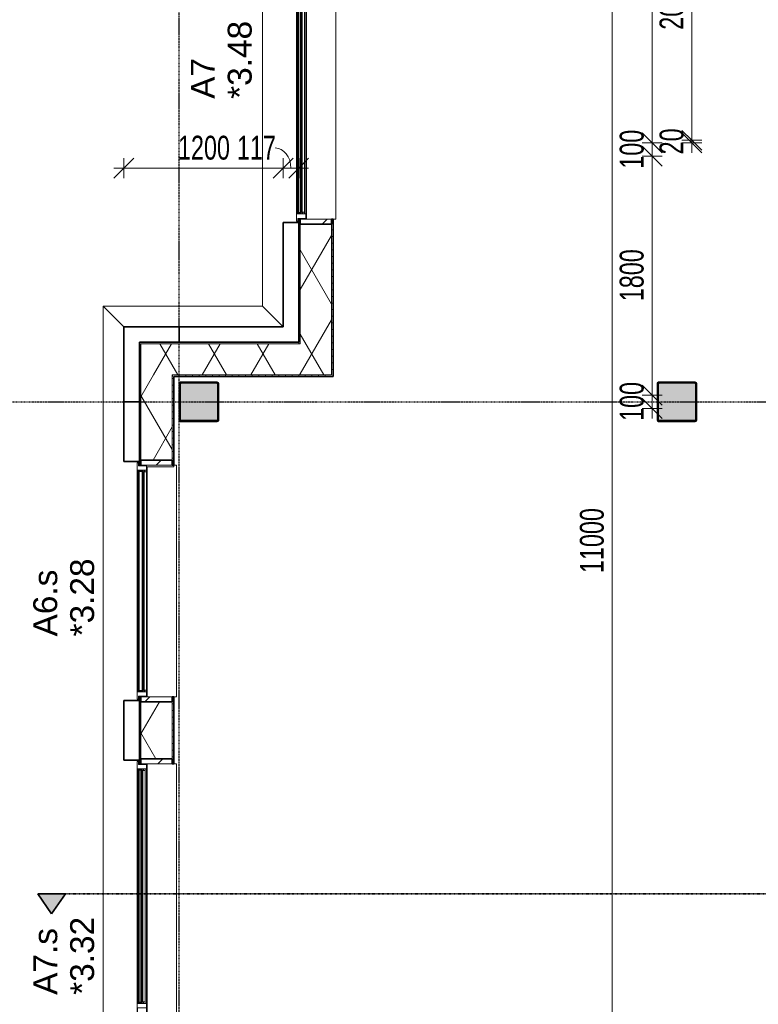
# Model space of a CAD drawing. Header units: millimetres. Extents: x -80560 to 110805, y -11020 to 52719.
# Tile 24 of 145: x 33695 to 39258, y 30661 to 38079. Entities that reach past the tile are written whole.
import ezdxf

# ---------------------------------------------------------------- set-up
doc = ezdxf.new("R2010")
doc.units = ezdxf.units.MM
for name, pattern in [('CENTER2', [20, 8, -4, 4, -4]), ('DASHDOT2', [8, 4, -2, 0, -2]), ('DASHED2-1', [3, 2, -1])]:
    doc.linetypes.add(name, pattern=pattern)
for name, color, linetype, lineweight in [('A-ANNO-DIMS', 211, 'Continuous', 9), ('A-ANNO-DIMS-100', 211, 'Continuous', 9), ('A-FLOR-OVHD', 1, 'DASHED2-1', 18), ('A-GENM', 13, 'Continuous', 18), ('A-GLAZ', 151, 'Continuous', 18), ('A-GLAZ-IDEN', 152, 'Continuous', 18), ('A-GLAZ-SILL', 1, 'Continuous', 18), ('A-WALL', 113, 'Continuous', 35), ('A-WALL-PATT', 111, 'Continuous', 35), ('G-ANNO-SYMB', 111, 'Continuous', 9), ('S-COLS', 52, 'Continuous', 18), ('S-GRID', 1, 'Continuous', 9)]:
    doc.layers.add(name, color=color, linetype=linetype, lineweight=lineweight)
doc.styles.add('Arial', font='arial.ttf', dxfattribs={"height": 180})
doc.styles.add('Arial_5', font='arial.ttf', dxfattribs={"width": 0.7, "height": 180})
doc.dimstyles.new('n3o_1_8_1', dxfattribs={"dimscale": 304.8, "dimtxt": 183.646692, "dimasz": 0.492126, "dimexe": 0.246063, "dimexo": 0.0625, "dimgap": 0.032808, "dimtad": 1, "dimdec": 0, "dimdsep": 46, "dimtxsty": 'Arial_5', "dimblk1": 'OBLIQUE', "dimblk2": 'OBLIQUE', "dimsah": 1, "dimcen": 0.09, "dimdle": 0.246063, "dimazin": 0, "dimtfac": 1, "dimtdec": 4, "dimtix": 1, "dimtmove": 1, "dimatfit": 3, "dimfxl": 0.246063, "dimfxlon": 1, "dimtvp": 1, "dimtolj": 1, "dimtzin": 0, "dimarcsym": 2})
doc.dimstyles.new('n3o_1_8_3', dxfattribs={"dimscale": 304.8, "dimtxt": 183.646692, "dimasz": 0.492126, "dimexe": 0.246063, "dimexo": 0.0625, "dimgap": 0.032808, "dimtad": 1, "dimdec": 0, "dimdsep": 46, "dimtxsty": 'Arial_5', "dimblk1": 'OBLIQUE', "dimblk2": 'OBLIQUE', "dimsah": 1, "dimcen": 0.09, "dimdle": 0.246063, "dimazin": 0, "dimtfac": 1, "dimtdec": 4, "dimtix": 1, "dimtmove": 0, "dimatfit": 3, "dimfxl": 0.246063, "dimfxlon": 1, "dimtvp": 1, "dimtolj": 1, "dimtzin": 0, "dimarcsym": 2})
pattern_1 = [(60, (24894.82, 0), (-274.963, 158.75), []), (120, (24894.82, 0), (-274.963, -158.75), [])]
pattern_2 = [(45, (0, 0), (-141.4214, 141.4214), [])]

# ---------------------------------------------------------------- blocks, each defined once
blk = doc.blocks.new('NLRS_28_SCO_UN_staalkolom koker betongevuld_gen_CGA - kolom A-1170581-DO_03 derde verdieping')
at = {"layer": 'S-COLS', "lineweight": 5}
h = blk.add_hatch(dxfattribs=at)
h.set_pattern_fill('FP_154', color=256, style=0, pattern_type=2)
h.set_pattern_definition([(45, (-10150, -35200), (-99.99975, 99.99975), []), (45, (-10065, -35200), (-99.99975, 99.99975), []), (45, (-10060, -35200), (-99.99975, 99.99975), []), (45, (-10055, -35200), (-99.99975, 99.99975), []), (45, (-10050, -35200), (-99.99975, 99.99975), []), (45, (-10045, -35200), (-99.99975, 99.99975), []), (45, (-10040, -35200), (-99.99975, 99.99975), []), (45, (-10035, -35200), (-99.99975, 99.99975), [])])
h.paths.add_polyline_path([(138, -150), (146.5, -146.5), (150, -138), (150, 138), (146.5, 146.5), (138, 150), (-138, 150), (-146.5, 146.5), (-150, 138), (-150, -138), (-146.5, -146.5), (-138, -150), (83.3, -150)], flags=0)
h.paths.add_polyline_path([(-134, -142), (-139.7, -139.7), (-142, -134), (-142, 134), (-139.7, 139.7), (-134, 142), (134, 142), (139.7, 139.7), (142, 134), (142, -134), (139.7, -139.7), (134, -142), (83.3, -142)], flags=0)
at = {"layer": 'S-COLS', "lineweight": 9}
blk.add_hatch(color=256, dxfattribs=at).paths.add_polyline_path([(134, -142), (139.7, -139.7), (142, -134), (142, 134), (139.7, 139.7), (134, 142), (-134, 142), (-139.7, 139.7), (-142, 134), (-142, -134), (-139.7, -139.7), (-134, -142), (83.3, -142)], flags=0)
at = {"layer": 'S-COLS'}
for p, q in [((138, 150), (-138, 150)), ((-150, 138), (-150, -138)), ((-142, -134), (-142, 134)), ((-134, 142), (134, 142)), ((142, 134), (142, -134)), ((150, -138), (150, 138)), ((134, -142), (-134, -142)), ((-138, -150), (138, -150))]:
    blk.add_line(p, q, dxfattribs=at)
at = {"layer": 'S-COLS', "lineweight": 35}
for p, q in [((-142, 134), (-142, -134)), ((134, 142), (-134, 142)), ((142, -134), (142, 134)), ((-134, -142), (134, -142))]:
    blk.add_line(p, q, dxfattribs=at)
at = {"layer": 'S-COLS'}
for centre, radius, start, end in [((-138, 138), 12, 90, 180), ((138, 138), 12, 0, 90), ((-134, 134), 8, 90, 180), ((134, 134), 8, 0, 90), ((-138, -138), 12, 180, 270), ((-134, -134), 8, 180, 270), ((134, -134), 8, 270, 0), ((138, -138), 12, 270, 360)]:
    blk.add_arc(centre, radius, start, end, dxfattribs=at)
at = {"layer": 'S-COLS', "lineweight": 35}
for centre, start, end in [((-134, 134), 90, 180), ((134, 134), 360, 90), ((-134, -134), 180, 270), ((134, -134), 270, 360)]:
    blk.add_arc(centre, 8, start, end, dxfattribs=at)
blk = doc.blocks.new('NLRS_28_SCO_UN_staalkolom koker betongevuld_gen_CGA - kolom A-V287-DO_03 derde verdieping')
at = {"layer": 'S-COLS', "lineweight": 5}
h = blk.add_hatch(dxfattribs=at)
h.set_pattern_fill('FP_155', color=256, style=0, pattern_type=2)
h.set_pattern_definition([(45, (-13750, -35200), (-99.99975, 99.99975), []), (45, (-13665, -35200), (-99.99975, 99.99975), []), (45, (-13660, -35200), (-99.99975, 99.99975), []), (45, (-13655, -35200), (-99.99975, 99.99975), []), (45, (-13650, -35200), (-99.99975, 99.99975), []), (45, (-13645, -35200), (-99.99975, 99.99975), []), (45, (-13640, -35200), (-99.99975, 99.99975), []), (45, (-13635, -35200), (-99.99975, 99.99975), [])])
h.paths.add_polyline_path([(138, -150), (146.5, -146.5), (150, -138), (150, 138), (146.5, 146.5), (138, 150), (-138, 150), (-146.5, 146.5), (-150, 138), (-150, -138), (-146.5, -146.5), (-138, -150), (7.4, -150)], flags=0)
h.paths.add_polyline_path([(-134, -142), (-139.7, -139.7), (-142, -134), (-142, 134), (-139.7, 139.7), (-134, 142), (134, 142), (139.7, 139.7), (142, 134), (142, -134), (139.7, -139.7), (134, -142), (7.4, -142)], flags=0)
at = {"layer": 'S-COLS', "lineweight": 9}
blk.add_hatch(color=256, dxfattribs=at).paths.add_polyline_path([(134, -142), (139.7, -139.7), (142, -134), (142, 134), (139.7, 139.7), (134, 142), (-134, 142), (-139.7, 139.7), (-142, 134), (-142, -134), (-139.7, -139.7), (-134, -142), (7.4, -142)], flags=0)
at = {"layer": 'S-COLS'}
for p, q in [((138, 150), (-138, 150)), ((-150, 138), (-150, -138)), ((-142, -134), (-142, 134)), ((-134, 142), (134, 142)), ((142, 134), (142, -134)), ((150, -138), (150, 138)), ((134, -142), (-134, -142)), ((-138, -150), (138, -150))]:
    blk.add_line(p, q, dxfattribs=at)
at = {"layer": 'S-COLS', "lineweight": 35}
for p, q in [((-142, 134), (-142, -134)), ((134, 142), (-134, 142)), ((142, -134), (142, 134)), ((-134, -142), (134, -142))]:
    blk.add_line(p, q, dxfattribs=at)
at = {"layer": 'S-COLS'}
for centre, radius, start, end in [((-138, 138), 12, 90, 180), ((138, 138), 12, 0, 90), ((-134, 134), 8, 90, 180), ((134, 134), 8, 0, 90), ((-138, -138), 12, 180, 270), ((-134, -134), 8, 180, 270), ((134, -134), 8, 270, 0), ((138, -138), 12, 270, 360)]:
    blk.add_arc(centre, radius, start, end, dxfattribs=at)
at = {"layer": 'S-COLS', "lineweight": 35}
for centre, start, end in [((-134, 134), 90, 180), ((134, 134), 360, 90), ((-134, -134), 180, 270), ((134, -134), 270, 360)]:
    blk.add_arc(centre, 8, start, end, dxfattribs=at)
blk = doc.blocks.new('19112_SW_LeonardoCollege_R2020_rvt-1-DO_03 derde verdieping')
at = {"color": 250, "lineweight": 9}
for name, p in [('NLRS_28_SCO_UN_staalkolom koker betongevuld_gen_CGA - kolom A-1170581-DO_03 derde verdieping', (10150, 35200)), ('NLRS_28_SCO_UN_staalkolom koker betongevuld_gen_CGA - kolom A-V287-DO_03 derde verdieping', (13750, 35200))]:
    blk.add_blockref(name, p, dxfattribs=at)
blk = doc.blocks.new('Basic Wall _ 41_WA_n3o_cladding_vertikaal_random_100mm_oorspronkelijk - ___-31301050-DO_03 derde verdieping')
at = {"layer": 'A-WALL', "lineweight": 18}
for p, q in [((9429, 35921), (9584, 35766)), ((9429, 9429), (9429, 35921)), ((9699, 34750), (9699, 34718)), ((9701, 34723), (9701, 34718)), ((9699, 32982), (9699, 32950)), ((9701, 32982), (9701, 32977)), ((9699, 32500), (9699, 32468)), ((9701, 32473), (9701, 32468))]:
    blk.add_line(p, q, dxfattribs=at)
blk = doc.blocks.new('merk 2700 draaikiep - std-31324494-DO_03 derde verdieping')
at = {"layer": 'A-GLAZ'}
for p, q in [((-1262, 0), (-1340, 0)), ((-1340, 0), (-1340, -10)), ((-1262, -4), (-1262, 0)), ((460, 0), (460, -4)), ((538, 0), (460, 0)), ((538, -4), (538, 0)), ((1340, 0), (1262, 0)), ((1262, 0), (1262, -4)), ((1340, -10), (1340, 0)), ((-1340, -10), (-1318, -10)), ((-1318, -10), (-1318, -72)), ((-1318, -72), (-1284, -72)), ((-1284, -72), (-1284, -4)), ((-1284, -4), (-1262, -4)), ((460, -4), (482, -4)), ((482, -4), (482, -72)), ((482, -72), (516, -72)), ((516, -72), (516, -4)), ((516, -4), (538, -4)), ((1262, -4), (1284, -4)), ((1284, -4), (1284, -72)), ((1284, -72), (1318, -72)), ((1318, -72), (1318, -10)), ((1318, -10), (1340, -10))]:
    blk.add_line(p, q, dxfattribs=at)
at = {"layer": 'A-GLAZ-SILL'}
for p, q in [((460, 0), (-1262, 0)), ((1262, 0), (538, 0)), ((482, -72), (-1284, -72)), ((460, -4), (-1262, -4)), ((1284, -72), (516, -72)), ((1262, -4), (538, -4))]:
    blk.add_line(p, q, dxfattribs=at)
blk = doc.blocks.new('NLRS_41_GM_WPB_spouwlat-SH_generiek_ISR - 235x38-V65-DO_03 derde verdieping')
at = {"layer": 'A-GENM'}
h = blk.add_hatch(dxfattribs=at)
h.set_pattern_fill('FP_62', color=256, style=0, pattern_type=2)
h.set_pattern_definition(pattern_2)
h.paths.add_polyline_path([(11148, 36539), (11148, 36577), (10913, 36577), (10913, 36539), (11114.3, 36539)], flags=0)
for p, q in [((11148, 36577), (10913, 36577)), ((10913, 36577), (10913, 36539)), ((11148, 36539), (11148, 36577)), ((10913, 36539), (11148, 36539))]:
    blk.add_line(p, q, dxfattribs=at)
blk = doc.blocks.new('Basic Wall _ 41_WA_n3o_cladding_vertikaal_random_100mm_oorspronkelijk - ___-32322184-DO_03 derde verdieping')
at = {"layer": 'A-WALL', "lineweight": 18}
for p, q in [((10629, 35921), (10629, 48371)), ((10899, 36582), (10899, 36550)), ((10901, 36582), (10901, 36577)), ((10784, 35766), (10629, 35921))]:
    blk.add_line(p, q, dxfattribs=at)
blk = doc.blocks.new('merk 2700 draaikiep - std-33663801-DO_03 derde verdieping')
at = {"layer": 'A-GLAZ'}
for p, q in [((-1340, 10), (-1318, 10)), ((-1340, 0), (-1340, 10)), ((-1318, 72), (-1284, 72)), ((-1318, 10), (-1318, 72)), ((-1284, 72), (-1284, 4)), ((-1284, 4), (-1262, 4)), ((-1262, 4), (-1262, 0)), ((460, 4), (482, 4)), ((460, 0), (460, 4)), ((482, 72), (516, 72)), ((482, 4), (482, 72)), ((516, 72), (516, 4)), ((516, 4), (538, 4)), ((538, 4), (538, 0)), ((1262, 4), (1284, 4)), ((1262, 0), (1262, 4)), ((1284, 72), (1318, 72)), ((1284, 4), (1284, 72)), ((1318, 72), (1318, 10)), ((1318, 10), (1340, 10)), ((1340, 10), (1340, 0)), ((-1262, 0), (-1340, 0)), ((538, 0), (460, 0)), ((1340, 0), (1262, 0))]:
    blk.add_line(p, q, dxfattribs=at)
at = {"layer": 'A-GLAZ-SILL'}
for p, q in [((-1284, 72), (482, 72)), ((-1262, 4), (460, 4)), ((-1262, 0), (460, 0)), ((516, 72), (1284, 72)), ((538, 4), (1262, 4)), ((538, 0), (1262, 0))]:
    blk.add_line(p, q, dxfattribs=at)
blk = doc.blocks.new('NLRS_41_GM_WPB_spouwlat-SH_generiek_ISR - 235x38-V274-DO_03 derde verdieping')
at = {"layer": 'A-GENM'}
h = blk.add_hatch(dxfattribs=at)
h.set_pattern_fill('FP_56', color=256, style=0, pattern_type=2)
h.set_pattern_definition(pattern_2)
h.paths.add_polyline_path([(9948, 32473), (9948, 32511), (9713, 32511), (9713, 32473), (9939.6, 32473)], flags=0)
for p, q in [((9948, 32511), (9713, 32511)), ((9713, 32511), (9713, 32473)), ((9948, 32473), (9948, 32511)), ((9713, 32473), (9948, 32473))]:
    blk.add_line(p, q, dxfattribs=at)
blk = doc.blocks.new('Basic Wall _ 41_WA_n3o_cladding_vertikaal_random_100mm_oorspronkelijk - ___-32739511-DO_03 derde verdieping')
at = {"layer": 'A-WALL', "lineweight": 18}
for p, q in [((9584, 35766), (9429, 35921)), ((9429, 35921), (10629, 35921)), ((10629, 35921), (10784, 35766))]:
    blk.add_line(p, q, dxfattribs=at)
blk = doc.blocks.new('NLRS_41_GM_WPB_spouwlat-SH_generiek_ISR - 235x38-V302-DO_03 derde verdieping')
at = {"layer": 'A-GENM'}
h = blk.add_hatch(dxfattribs=at)
h.set_pattern_fill('FP_56', color=256, style=0, pattern_type=2)
h.set_pattern_definition(pattern_2)
h.paths.add_polyline_path([(9713, 32939), (9948, 32939), (9948, 32977), (9713, 32977)], flags=0)
for p, q in [((9948, 32977), (9713, 32977)), ((9713, 32977), (9713, 32939)), ((9713, 32939), (9948, 32939)), ((9948, 32939), (9948, 32977))]:
    blk.add_line(p, q, dxfattribs=at)
blk = doc.blocks.new('NLRS_41_GM_WPB_spouwlat-SH_generiek_ISR - 235x38-V303-DO_03 derde verdieping')
at = {"layer": 'A-GENM'}
h = blk.add_hatch(dxfattribs=at)
h.set_pattern_fill('FP_56', color=256, style=0, pattern_type=2)
h.set_pattern_definition(pattern_2)
h.paths.add_polyline_path([(9948, 34723), (9948, 34761), (9713, 34761), (9713, 34723), (9939.6, 34723)], flags=0)
for p, q in [((9948, 34761), (9713, 34761)), ((9713, 34761), (9713, 34723)), ((9713, 34723), (9948, 34723)), ((9948, 34723), (9948, 34761))]:
    blk.add_line(p, q, dxfattribs=at)
blk = doc.blocks.new('41_dagkanten_SH_generiek_ISR - 12x204_5-V304-DO_03 derde verdieping')
at = {"layer": 'A-GENM'}
for p, q in [((9756, 34723), (9756, 34718)), ((9960.5, 34723), (9756, 34723)), ((9960.5, 34711), (9960.5, 34723)), ((9756, 34711), (9960.5, 34711))]:
    blk.add_line(p, q, dxfattribs=at)
blk = doc.blocks.new('merk 1800 vast glas - std-33604156-DO_03 derde verdieping')
at = {"layer": 'A-GLAZ'}
for p, q in [((-890, 10), (-868, 10)), ((-890, 0), (-890, 10)), ((-868, 72), (-834, 72)), ((-868, 10), (-868, 72)), ((-834, 72), (-834, 4)), ((-834, 4), (-812, 4)), ((-812, 4), (-812, 0)), ((812, 4), (834, 4)), ((812, 0), (812, 4)), ((834, 72), (868, 72)), ((834, 4), (834, 72)), ((868, 72), (868, 10)), ((868, 10), (890, 10)), ((890, 10), (890, 0)), ((-812, 0), (-890, 0)), ((890, 0), (812, 0))]:
    blk.add_line(p, q, dxfattribs=at)
at = {"layer": 'A-GLAZ-SILL'}
for p, q in [((-812, 4), (812, 4)), ((-812, 0), (812, 0))]:
    blk.add_line(p, q, dxfattribs=at)
blk = doc.blocks.new('30_n3o_RT72_glas met glaslat - Type 1-33604159-DO_03 derde verdieping')
at = {"layer": 'A-GENM'}
for points in [[(-829, 35), (829, 35), (828.4, 41), (-829, 41)], [(-829, 5), (829, 5), (828.4, 11), (-829, 11)]]:
    blk.add_hatch(color=256, dxfattribs=at).paths.add_polyline_path(points, flags=0)
for p, q in [((829, 41), (-829, 41)), ((-829, 41), (-829, 35)), ((-825, 41), (-829, 41)), ((-829, 41), (-829, 5)), ((-829, 35), (829, 35)), ((829, 11), (-829, 11)), ((-829, 11), (-829, 5)), ((-829, 5), (829, 5)), ((-829, 5), (-825, 5)), ((-825, 5), (-825, 41)), ((829, 41), (825, 41)), ((825, 41), (825, 5)), ((825, 5), (829, 5)), ((829, 35), (829, 41)), ((829, 5), (829, 41)), ((829, 5), (829, 11))]:
    blk.add_line(p, q, dxfattribs=at)
blk = doc.blocks.new('DPWP_30_n3o_RT72_glas met glaslat Frame1 - Type 1-33604162-DO_03 derde verdieping')
at = {"layer": 'A-GENM'}
for p, q in [((-822, 27), (-834, 27)), ((-834, 15), (-822, 7.8)), ((822, 27), (-822, 27)), ((-822, 27), (-822, 7.8)), ((-822, 7.8), (-822, 27)), ((-822, 7.8), (822, 7.8)), ((822, 7.8), (822, 27)), ((834, 27), (822, 27)), ((822, 27), (822, 7.8)), ((822, 7.8), (834, 15))]:
    blk.add_line(p, q, dxfattribs=at)
blk = doc.blocks.new('30_n3o_RT62_glas met glaslat - Type 1-33663740-DO_03 derde verdieping')
at = {"layer": 'A-GENM'}
for points in [[(878, -5), (-878, -5), (-878, -11), (878, -11)], [(878, -25), (-878, -25), (-878, -31), (878, -31)]]:
    blk.add_hatch(color=256, dxfattribs=at).paths.add_polyline_path(points, flags=0)
for p, q in [((878, -5), (-878, -5)), ((-878, -5), (-878, -11)), ((-874, -5), (-878, -5)), ((-878, -5), (-878, -31)), ((-878, -11), (878, -11)), ((878, -25), (-878, -25)), ((-878, -25), (-878, -31)), ((-878, -31), (878, -31)), ((-878, -31), (-874, -31)), ((-874, -31), (-874, -5)), ((878, -5), (874, -5)), ((874, -5), (874, -31)), ((874, -31), (878, -31)), ((878, -11), (878, -5)), ((878, -31), (878, -5)), ((878, -31), (878, -25))]:
    blk.add_line(p, q, dxfattribs=at)
blk = doc.blocks.new('DPWP_30_n3o_RT62_glas met glaslat Frame1 - Type 1-33663743-DO_03 derde verdieping')
at = {"layer": 'A-GENM'}
for p, q in [((-871, -7.8), (-883, -15)), ((-883, -27), (-871, -27)), ((-871, -27), (-871, -7.8)), ((871, -7.8), (-871, -7.8)), ((-871, -7.8), (-871, -27)), ((-871, -27), (871, -27)), ((871, -27), (871, -7.8)), ((883, -15), (871, -7.8)), ((871, -7.8), (871, -27)), ((871, -27), (883, -27))]:
    blk.add_line(p, q, dxfattribs=at)
blk = doc.blocks.new('30_n3o_RT62_glas met glaslat - Type 1-33663807-DO_03 derde verdieping')
at = {"layer": 'A-GENM'}
for points in [[(-878, 25), (878, 25), (878, 31), (-878, 31)], [(-878, 5), (878, 5), (878, 11), (-878, 11)]]:
    blk.add_hatch(color=256, dxfattribs=at).paths.add_polyline_path(points, flags=0)
for p, q in [((878, 31), (-878, 31)), ((-878, 31), (-878, 25)), ((-874, 31), (-878, 31)), ((-878, 31), (-878, 5)), ((-878, 25), (878, 25)), ((878, 11), (-878, 11)), ((-878, 11), (-878, 5)), ((-878, 5), (878, 5)), ((-878, 5), (-874, 5)), ((-874, 5), (-874, 31)), ((878, 31), (874, 31)), ((874, 31), (874, 5)), ((874, 5), (878, 5)), ((878, 25), (878, 31)), ((878, 5), (878, 31)), ((878, 5), (878, 11))]:
    blk.add_line(p, q, dxfattribs=at)
blk = doc.blocks.new('DPWP_30_n3o_RT62_glas met glaslat Frame1 - Type 1-33663810-DO_03 derde verdieping')
at = {"layer": 'A-GENM'}
for p, q in [((-871, 27), (-883, 27)), ((-883, 15), (-871, 7.8)), ((-871, 7.8), (-871, 27)), ((871, 27), (-871, 27)), ((-871, 27), (-871, 7.8)), ((-871, 7.8), (871, 7.8)), ((871, 7.8), (871, 27)), ((883, 27), (871, 27)), ((871, 27), (871, 7.8)), ((871, 7.8), (883, 15))]:
    blk.add_line(p, q, dxfattribs=at)
blk = doc.blocks.new('NLRS_42_GM_ISR_vensterbank_kunststeen-SH_generiek_ISR - 220x20-33891736-DO_03 derde verdieping')
at = {"layer": 'A-GENM'}
for p, q in [((-873, 0), (861, 0)), ((-873, -220), (-873, -199.5)), ((873, -220), (-873, -220)), ((873, -199.5), (873, -220))]:
    blk.add_line(p, q, dxfattribs=at)
blk = doc.blocks.new('NLRS_42_GM_ISR_vensterbank_kunststeen-SH_generiek_ISR - 220x20-V319-DO_03 derde verdieping')
at = {"layer": 'A-GENM'}
for p, q in [((-1311, 0), (1323, 0)), ((-1323, -220), (-1323, -199.5)), ((1323, -220), (-1323, -220)), ((1323, -199.5), (1323, -220))]:
    blk.add_line(p, q, dxfattribs=at)
blk = doc.blocks.new('NLRS_42_GM_ISR_vensterbank_kunststeen-SH_generiek_ISR - 220x20-V327-DO_03 derde verdieping')
at = {"layer": 'A-GENM'}
for p, q in [((-1323, 199.5), (-1323, 220)), ((-1323, 220), (1323, 220)), ((1323, 220), (1323, 199.5)), ((1323, 0), (-1311, 0))]:
    blk.add_line(p, q, dxfattribs=at)
blk = doc.blocks.new('Section - 00_n3o_sectionmark_detailaanduiding-325618-DO_03 derde verdieping')
at = {"layer": 'G-ANNO-SYMB'}
blk.add_hatch(color=256, dxfattribs=at).paths.add_polyline_path([(0, 0), (1.05, 1.5), (2.101, 0)], flags=0)
at = {"layer": 'G-ANNO-SYMB', "linetype": 'DASHDOT2', "lineweight": 35}
for p, q in [((1.05, 1.5), (0, 0)), ((2.101, 0), (1.05, 1.5)), ((0, 0), (2.101, 0))]:
    blk.add_line(p, q, dxfattribs=at)
blk = doc.blocks.new('DIMBLOCK387-DO_03 derde verdieping')
at = {"layer": 'A-ANNO-DIMS-100'}
for p, q in [((34478.8, 36960.9), (34553.8, 37035.9)), ((34478.8, 36885.9), (34478.8, 37035.9)), ((35678.8, 36960.9), (35753.8, 37035.9)), ((35678.8, 36885.9), (35678.8, 37035.9)), ((34403.8, 36960.9), (35678.8, 36960.9)), ((34478.8, 36960.9), (34403.8, 36885.9)), ((34478.8, 36960.9), (34478.8, 36885.9)), ((35678.8, 36960.9), (35603.8, 36885.9)), ((35678.8, 36960.9), (35678.8, 36885.9))]:
    blk.add_line(p, q, dxfattribs=at)
at = {"layer": 'A-ANNO-DIMS-100', "color": 0, "insert": (34886.7, 37204.5), "char_height": 180, "width": 461.094, "attachment_point": 1, "line_spacing_factor": 0.941778, "style": 'Arial_5'}
blk.add_mtext('1200', dxfattribs=at)
blk = doc.blocks.new('_Oblique')
at = {"color": 0, "linetype": 'ByBlock', "lineweight": -2}
blk.add_line((-0.5, -0.5), (0.5, 0.5), dxfattribs=at)
blk = doc.blocks.new('DIMBLOCK388-DO_03 derde verdieping')
at = {"layer": 'A-ANNO-DIMS-100'}
for p, q in [((35678.8, 36960.9), (35753.8, 37035.9)), ((35678.8, 36885.9), (35678.8, 37035.9)), ((35795.8, 36960.9), (35870.8, 37035.9)), ((35795.8, 36885.9), (35795.8, 37035.9)), ((35678.8, 36960.9), (35603.8, 36885.9)), ((35678.8, 36960.9), (35870.8, 36960.9)), ((35678.8, 36960.9), (35678.8, 36885.9)), ((35795.8, 36960.9), (35720.8, 36885.9)), ((35795.8, 36960.9), (35795.8, 36885.9))]:
    blk.add_line(p, q, dxfattribs=at)
blk.add_ellipse((35619, 36960.9), major_axis=(0, 151.3), ratio=0.78222, start_param=4.712389, end_param=6.283185, dxfattribs=at)
at = {"layer": 'A-ANNO-DIMS-100', "color": 0, "insert": (35330.8, 37204.5), "char_height": 180, "width": 345.821, "attachment_point": 1, "line_spacing_factor": 0.941778, "style": 'Arial_5'}
blk.add_mtext('117', dxfattribs=at)
blk = doc.blocks.new('DIMBLOCK504-DO_03 derde verdieping')
at = {"layer": 'A-ANNO-DIMS-100'}
for p, q in [((38157.3, 39650), (38082.3, 39725)), ((38157.3, 39725), (38157.3, 28575)), ((38232.3, 39650), (38082.3, 39650)), ((38157.3, 39650), (38232.3, 39575)), ((38157.3, 39650), (38232.3, 39650)), ((38157.3, 28650), (38082.3, 28725)), ((38232.3, 28650), (38082.3, 28650)), ((38157.3, 28650), (38232.3, 28575)), ((38157.3, 28650), (38232.3, 28650))]:
    blk.add_line(p, q, dxfattribs=at)
at = {"layer": 'A-ANNO-DIMS-100', "color": 0, "insert": (37913.6, 33909.8), "char_height": 180, "width": 576.368, "attachment_point": 1, "rotation": 90, "line_spacing_factor": 0.941778, "style": 'Arial_5'}
blk.add_mtext('11000', dxfattribs=at)
blk = doc.blocks.new('DIMBLOCK505-DO_03 derde verdieping')
at = {"layer": 'A-ANNO-DIMS-100'}
for p, q in [((38757.3, 37170), (38682.3, 37245)), ((38757.3, 37150), (38682.3, 37225)), ((38832.3, 37170), (38682.3, 37170)), ((38757.3, 37075), (38757.3, 37170)), ((38757.3, 37170), (38832.3, 37095)), ((38757.3, 37170), (38832.3, 37170)), ((38832.3, 37150), (38682.3, 37150)), ((38757.3, 37150), (38832.3, 37075)), ((38757.3, 37150), (38832.3, 37150))]:
    blk.add_line(p, q, dxfattribs=at)
at = {"layer": 'A-ANNO-DIMS-100', "color": 0, "insert": (38513.6, 37063.9), "char_height": 180, "width": 230.547, "attachment_point": 1, "rotation": 90, "line_spacing_factor": 0.941778, "style": 'Arial_5'}
blk.add_mtext('20', dxfattribs=at)
blk = doc.blocks.new('DIMBLOCK506-DO_03 derde verdieping')
at = {"layer": 'A-ANNO-DIMS-100'}
for p, q in [((38757.3, 39220), (38682.3, 39295)), ((38832.3, 39220), (38682.3, 39220)), ((38757.3, 37170), (38757.3, 39220)), ((38757.3, 39220), (38832.3, 39145)), ((38757.3, 39220), (38832.3, 39220)), ((38757.3, 37170), (38682.3, 37245)), ((38832.3, 37170), (38682.3, 37170)), ((38757.3, 37170), (38832.3, 37095)), ((38757.3, 37170), (38832.3, 37170))]:
    blk.add_line(p, q, dxfattribs=at)
at = {"layer": 'A-ANNO-DIMS-100', "color": 0, "insert": (38513.6, 38002.9), "char_height": 180, "width": 461.094, "attachment_point": 1, "rotation": 90, "line_spacing_factor": 0.941778, "style": 'Arial_5'}
blk.add_mtext('2050', dxfattribs=at)
blk = doc.blocks.new('DIMBLOCK594-DO_03 derde verdieping')
at = {"layer": 'A-ANNO-DIMS-100'}
for p, q in [((38457.3, 35250), (38382.3, 35325)), ((38532.3, 35250), (38382.3, 35250)), ((38457.3, 35075), (38457.3, 35250)), ((38457.3, 35250), (38532.3, 35175)), ((38457.3, 35250), (38532.3, 35250)), ((38457.3, 35150), (38382.3, 35225)), ((38532.3, 35150), (38382.3, 35150)), ((38457.3, 35150), (38532.3, 35075)), ((38457.3, 35150), (38532.3, 35150))]:
    blk.add_line(p, q, dxfattribs=at)
at = {"layer": 'A-ANNO-DIMS-100', "color": 0, "insert": (38213.6, 35055.9), "char_height": 180, "width": 345.821, "attachment_point": 1, "rotation": 90, "line_spacing_factor": 0.941778, "style": 'Arial_5'}
blk.add_mtext('100', dxfattribs=at)
blk = doc.blocks.new('DIMBLOCK595-DO_03 derde verdieping')
at = {"layer": 'A-ANNO-DIMS-100'}
for p, q in [((38457.3, 37050), (38382.3, 37125)), ((38532.3, 37050), (38382.3, 37050)), ((38457.3, 35250), (38457.3, 37050)), ((38457.3, 37050), (38532.3, 36975)), ((38457.3, 37050), (38532.3, 37050)), ((38457.3, 35250), (38382.3, 35325)), ((38532.3, 35250), (38382.3, 35250)), ((38457.3, 35250), (38532.3, 35175)), ((38457.3, 35250), (38532.3, 35250))]:
    blk.add_line(p, q, dxfattribs=at)
at = {"layer": 'A-ANNO-DIMS-100', "color": 0, "insert": (38213.6, 35957.9), "char_height": 180, "width": 461.094, "attachment_point": 1, "rotation": 90, "line_spacing_factor": 0.941778, "style": 'Arial_5'}
blk.add_mtext('1800', dxfattribs=at)
blk = doc.blocks.new('DIMBLOCK596-DO_03 derde verdieping')
at = {"layer": 'A-ANNO-DIMS-100'}
for p, q in [((38457.3, 37150), (38382.3, 37225)), ((38532.3, 37150), (38382.3, 37150)), ((38457.3, 37050), (38382.3, 37125)), ((38457.3, 37050), (38457.3, 37150)), ((38457.3, 37150), (38532.3, 37075)), ((38457.3, 37150), (38532.3, 37150)), ((38532.3, 37050), (38382.3, 37050)), ((38457.3, 37050), (38532.3, 36975)), ((38457.3, 37050), (38532.3, 37050))]:
    blk.add_line(p, q, dxfattribs=at)
at = {"layer": 'A-ANNO-DIMS-100', "color": 0, "insert": (38213.6, 36955.9), "char_height": 180, "width": 345.821, "attachment_point": 1, "rotation": 90, "line_spacing_factor": 0.941778, "style": 'Arial_5'}
blk.add_mtext('100', dxfattribs=at)
blk = doc.blocks.new('DIMBLOCK597-DO_03 derde verdieping')
at = {"layer": 'A-ANNO-DIMS-100'}
for p, q in [((38457.3, 39650), (38382.3, 39725)), ((38457.3, 37150), (38457.3, 39725)), ((38532.3, 39650), (38382.3, 39650)), ((38457.3, 39650), (38532.3, 39575)), ((38457.3, 39650), (38532.3, 39650)), ((38457.3, 37150), (38382.3, 37225)), ((38532.3, 37150), (38382.3, 37150)), ((38457.3, 37150), (38532.3, 37075)), ((38457.3, 37150), (38532.3, 37150))]:
    blk.add_line(p, q, dxfattribs=at)
at = {"layer": 'A-ANNO-DIMS-100', "color": 0, "insert": (38213.6, 38207.9), "char_height": 180, "width": 461.094, "attachment_point": 1, "rotation": 90, "line_spacing_factor": 0.941778, "style": 'Arial_5'}
blk.add_mtext('2500', dxfattribs=at)

msp = doc.modelspace()

# ---------------------------------------------------------------- hatches: boundary and pattern name
at = {"layer": 'A-WALL-PATT', "lineweight": 18}
h = msp.add_hatch(dxfattribs=at)
h.set_pattern_fill('FP_60', color=256, style=0, pattern_type=2)
h.set_pattern_definition([(270, (35795.82, 41744.25), (50, 9e-14), [])])
h.paths.add_polyline_path([(35807.8, 35637), (35807.8, 36577), (35795.8, 36577), (35795.8, 35637)], flags=0)
h.paths.add_polyline_path([(35807.8, 39223), (35807.8, 41077), (35795.8, 41077), (35795.8, 39223)], flags=0)
h.paths.add_polyline_path([(35795.8, 42823), (35807.8, 42823), (35807.8, 43327), (35795.8, 43327), (35795.8, 42915.4)], flags=0)
h.paths.add_polyline_path([(35807.8, 45073), (35807.8, 46027), (35795.8, 46027), (35795.8, 45073)], flags=0)
h.paths.add_polyline_path([(35807.8, 46873), (35807.8, 48099), (35795.8, 48099), (35795.8, 46873)], flags=0)
h = msp.add_hatch(dxfattribs=at)
h.set_pattern_fill('FP_2', color=256, style=0, pattern_type=2)
h.set_pattern_definition(pattern_1)
h.paths.add_polyline_path([(35807.8, 35402), (36042.8, 35402), (36042.8, 36539), (35807.8, 36539), (35807.8, 35583.6)], flags=0)
h.paths.add_polyline_path([(35807.8, 39261), (36042.8, 39261), (36042.8, 41039), (35807.8, 41039), (35807.8, 39582.8)], flags=0)
h.paths.add_polyline_path([(36042.8, 42861), (36042.8, 43289), (35807.8, 43289), (35807.8, 42861), (36009.1, 42861)], flags=0)
h.paths.add_polyline_path([(35807.8, 45111), (36042.8, 45111), (36042.8, 45989), (35807.8, 45989), (35807.8, 45581.5)], flags=0)
h.paths.add_polyline_path([(36042.8, 46911), (36042.8, 48087), (35807.8, 48087), (35807.8, 46911), (36009.1, 46911)], flags=0)
h = msp.add_hatch(dxfattribs=at)
h.set_pattern_fill('FP_61', color=256, angle=90, style=0, pattern_type=2)
h.set_pattern_definition([(1e-13, (35795.82, 41744.25), (-9e-14, 50), [])])
h.paths.add_polyline_path([(36055.3, 35389.5), (36055.3, 36577), (36042.8, 36577), (36042.8, 35389.5)], flags=0)
h.paths.add_polyline_path([(36042.8, 39223), (36055.3, 39223), (36055.3, 41077), (36042.8, 41077), (36042.8, 39261)], flags=0)
h.paths.add_polyline_path([(36055.3, 42823), (36055.3, 43327), (36042.8, 43327), (36042.8, 42823)], flags=0)
h.paths.add_polyline_path([(36055.3, 45073), (36055.3, 46027), (36042.8, 46027), (36042.8, 45073)], flags=0)
h.paths.add_polyline_path([(36042.8, 46873), (36055.3, 46873), (36055.3, 47852), (36042.8, 47852), (36042.8, 46911)], flags=0)
h = msp.add_hatch(dxfattribs=at)
h.set_pattern_fill('FP_126', color=256, style=0, pattern_type=2)
h.set_pattern_definition([(180, (35195.82, 35649), (-6e-15, -50), [])])
h.paths.add_polyline_path([(35795.8, 35637), (35795.8, 35649), (34595.8, 35649), (34595.8, 35637), (35715.5, 35637)], flags=0)
h = msp.add_hatch(dxfattribs=at)
h.set_pattern_fill('FP_123', color=256, style=0, pattern_type=2)
h.set_pattern_definition([(270, (34595.82, 22675), (50, 7e-14), [])])
h.paths.add_polyline_path([(34607.8, 9713), (34607.8, 10927), (34595.8, 10927), (34595.8, 9713)], flags=0)
h.paths.add_polyline_path([(34595.8, 11773), (34607.8, 11773), (34607.8, 12727), (34595.8, 12727), (34595.8, 11921.9)], flags=0)
h.paths.add_polyline_path([(34595.8, 17173), (34607.8, 17173), (34607.8, 19027), (34595.8, 19027), (34595.8, 17254.1)], flags=0)
h.paths.add_polyline_path([(34595.8, 21673), (34607.8, 21673), (34607.8, 23527), (34595.8, 23527), (34595.8, 22919.6)], flags=0)
h.paths.add_polyline_path([(34595.8, 27973), (34607.8, 27973), (34607.8, 29827), (34595.8, 29827), (34595.8, 28251.8)], flags=0)
h.paths.add_polyline_path([(34595.8, 32473), (34607.8, 32473), (34607.8, 32977), (34595.8, 32977), (34595.8, 32584.2)], flags=0)
h.paths.add_polyline_path([(34595.8, 34723), (34607.8, 34723), (34607.8, 35637), (34595.8, 35637), (34595.8, 34917.1)], flags=0)
h = msp.add_hatch(dxfattribs=at)
h.set_pattern_fill('FP_2', color=256, style=0, pattern_type=2)
h.set_pattern_definition(pattern_1)
h.paths.add_polyline_path([(35795.8, 35402), (35807.8, 35402), (35807.8, 35637), (34607.8, 35637), (34607.8, 35402), (35421.8, 35402)], flags=0)
h = msp.add_hatch(dxfattribs=at)
h.set_pattern_fill('FP_2', color=256, style=0, pattern_type=2)
h.set_pattern_definition(pattern_1)
h.paths.add_polyline_path([(34607.8, 9948), (34842.8, 9948), (34842.8, 10889), (34607.8, 10889), (34607.8, 9960.5)], flags=0)
h.paths.add_polyline_path([(34607.8, 11811), (34842.8, 11811), (34842.8, 12689), (34607.8, 12689), (34607.8, 11921.9)], flags=0)
h.paths.add_polyline_path([(34842.8, 17211), (34842.8, 18989), (34607.8, 18989), (34607.8, 17211), (34834.4, 17211)], flags=0)
h.paths.add_polyline_path([(34607.8, 21711), (34842.8, 21711), (34842.8, 23489), (34607.8, 23489), (34607.8, 22919.6)], flags=0)
h.paths.add_polyline_path([(34834.4, 28011), (34842.8, 28011), (34842.8, 29789), (34607.8, 29789), (34607.8, 28011)], flags=0)
h.paths.add_polyline_path([(34842.8, 32511), (34842.8, 32939), (34607.8, 32939), (34607.8, 32511), (34834.4, 32511)], flags=0)
h.paths.add_polyline_path([(34607.8, 34761), (34842.8, 34761), (34842.8, 35402), (34607.8, 35402), (34607.8, 34917.1)], flags=0)
h = msp.add_hatch(dxfattribs=at)
h.set_pattern_fill('FP_125', color=256, angle=-270, style=0, pattern_type=2)
h.set_pattern_definition([(270, (35195.82, 35649), (50, 3e-15), [])])
h.paths.add_polyline_path([(36042.8, 35389.5), (36042.8, 35402), (34842.8, 35402), (34842.8, 35389.5), (36009.1, 35389.5)], flags=0)
h = msp.add_hatch(dxfattribs=at)
h.set_pattern_fill('FP_124', color=256, angle=90, style=0, pattern_type=2)
h.set_pattern_definition([(3e-13, (34595.82, 22675), (-2e-13, 50), [])])
h.paths.add_polyline_path([(34855.3, 9960.5), (34855.3, 10927), (34842.8, 10927), (34842.8, 9960.5)], flags=0)
h.paths.add_polyline_path([(34855.3, 11773), (34855.3, 12727), (34842.8, 12727), (34842.8, 11773)], flags=0)
h.paths.add_polyline_path([(34855.3, 17173), (34855.3, 19027), (34842.8, 19027), (34842.8, 17173)], flags=0)
h.paths.add_polyline_path([(34842.8, 21673), (34855.3, 21673), (34855.3, 23527), (34842.8, 23527), (34842.8, 21711)], flags=0)
h.paths.add_polyline_path([(34855.3, 27973), (34855.3, 29827), (34842.8, 29827), (34842.8, 27973)], flags=0)
h.paths.add_polyline_path([(34855.3, 32473), (34855.3, 32977), (34842.8, 32977), (34842.8, 32473)], flags=0)
h.paths.add_polyline_path([(34855.3, 34723), (34855.3, 35389.5), (34842.8, 35389.5), (34842.8, 34723)], flags=0)

# ---------------------------------------------------------------- linework, layer by layer
at = {"layer": 'A-FLOR-OVHD'}
for p, q in [((35523.8, 35921), (35523.8, 48371)), ((35523.8, 35921), (34323.8, 35921)), ((34323.8, 9429), (34323.8, 35921))]:
    msp.add_line(p, q, dxfattribs=at)
at = {"layer": 'A-WALL'}
for p, q in [((35807.8, 36577), (35795.8, 36577)), ((35795.8, 35649), (35795.8, 36577)), ((35807.8, 36539), (35807.8, 36577)), ((36055.3, 36577), (36042.8, 36577)), ((36042.8, 36577), (36042.8, 36539)), ((36055.3, 35389.5), (36055.3, 36577)), ((35795.8, 36550), (35678.8, 36550)), ((35678.8, 36550), (35678.8, 35766)), ((36042.8, 36539), (35807.8, 36539)), ((34478.8, 35766), (34478.8, 34750)), ((35678.8, 35766), (34478.8, 35766)), ((34894.8, 35649), (34894.8, 35766)), ((34595.8, 35649), (34595.8, 34723)), ((35795.8, 35649), (34595.8, 35649)), ((34855.3, 34723), (34855.3, 35389.5)), ((34855.3, 35389.5), (36055.3, 35389.5)), ((34595.8, 35200), (34478.8, 35200)), ((34478.8, 34750), (34595.8, 34750)), ((34595.8, 34723), (34607.8, 34723)), ((34607.8, 34723), (34607.8, 34761)), ((34607.8, 34761), (34842.8, 34761)), ((34842.8, 34761), (34842.8, 34723)), ((34842.8, 34723), (34855.3, 34723)), ((34595.8, 32950), (34478.8, 32950)), ((34478.8, 32950), (34478.8, 32500)), ((34607.8, 32977), (34595.8, 32977)), ((34595.8, 32977), (34595.8, 32473)), ((34607.8, 32939), (34607.8, 32977)), ((34842.8, 32939), (34607.8, 32939)), ((34855.3, 32977), (34842.8, 32977)), ((34842.8, 32977), (34842.8, 32939)), ((34855.3, 32473), (34855.3, 32977)), ((34478.8, 32500), (34595.8, 32500)), ((34607.8, 32473), (34607.8, 32511)), ((34607.8, 32511), (34842.8, 32511)), ((34842.8, 32511), (34842.8, 32473)), ((34595.8, 32473), (34607.8, 32473)), ((34842.8, 32473), (34855.3, 32473))]:
    msp.add_line(p, q, dxfattribs=at)
at = {"layer": 'A-WALL', "lineweight": 18}
for p, q in [((35807.8, 36577), (35807.8, 36582)), ((35807.8, 36539), (35807.8, 35637)), ((36042.8, 36539), (36042.8, 35402)), ((34607.8, 35637), (34607.8, 34761)), ((35807.8, 35637), (34607.8, 35637)), ((34842.8, 35402), (34842.8, 34761)), ((36042.8, 35402), (34842.8, 35402)), ((34607.8, 34718), (34607.8, 34723)), ((34607.8, 32977), (34607.8, 32982)), ((34607.8, 32939), (34607.8, 32511)), ((34842.8, 32939), (34842.8, 32511)), ((34607.8, 32468), (34607.8, 32473))]:
    msp.add_line(p, q, dxfattribs=at)
at = {"layer": 'G-ANNO-SYMB', "linetype": 'DASHDOT2', "lineweight": 35}
msp.add_line((33830, 31493.3), (90277.4, 31493.3), dxfattribs=at)
at = {"layer": 'S-GRID', "linetype": 'CENTER2', "lineweight": 25}
for p, q in [((34894.8, 4383.3), (34894.8, 52119.1)), ((29945.3, 35200), (110204.9, 35200))]:
    msp.add_line(p, q, dxfattribs=at)

# ---------------------------------------------------------------- block references
at = {"color": 250, "lineweight": 5}
msp.add_blockref('19112_SW_LeonardoCollege_R2020_rvt-1-DO_03 derde verdieping', (24894.8, 0), dxfattribs=at)
at = {"layer": 'A-GENM'}
for name, p, rotation in [('NLRS_42_GM_ISR_vensterbank_kunststeen-SH_generiek_ISR - 220x20-V327-DO_03 derde verdieping', (35855.8, 37900), 269.9999999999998), ('30_n3o_RT62_glas met glaslat - Type 1-33663740-DO_03 derde verdieping', (35782.8, 37499), 89.99999999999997), ('DPWP_30_n3o_RT62_glas met glaslat Frame1 - Type 1-33663743-DO_03 derde verdieping', (35813.8, 37499), 89.99999999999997), ('NLRS_42_GM_ISR_vensterbank_kunststeen-SH_generiek_ISR - 220x20-33891736-DO_03 derde verdieping', (34655.8, 33850), 89.99999999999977), ('30_n3o_RT72_glas met glaslat - Type 1-33604159-DO_03 derde verdieping', (34582.8, 33850), 269.9999999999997), ('DPWP_30_n3o_RT72_glas met glaslat Frame1 - Type 1-33604162-DO_03 derde verdieping', (34623.8, 33850), 269.9999999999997), ('30_n3o_RT62_glas met glaslat - Type 1-33663807-DO_03 derde verdieping', (34582.8, 31551), 269.9999999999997), ('DPWP_30_n3o_RT62_glas met glaslat Frame1 - Type 1-33663810-DO_03 derde verdieping', (34613.8, 31551), 269.9999999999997), ('NLRS_42_GM_ISR_vensterbank_kunststeen-SH_generiek_ISR - 220x20-V319-DO_03 derde verdieping', (34655.8, 31150), 89.99999999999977)]:
    msp.add_blockref(name, p, dxfattribs=dict(at, rotation=rotation))
for name in ['NLRS_41_GM_WPB_spouwlat-SH_generiek_ISR - 235x38-V65-DO_03 derde verdieping', 'NLRS_41_GM_WPB_spouwlat-SH_generiek_ISR - 235x38-V303-DO_03 derde verdieping', '41_dagkanten_SH_generiek_ISR - 12x204_5-V304-DO_03 derde verdieping', 'NLRS_41_GM_WPB_spouwlat-SH_generiek_ISR - 235x38-V302-DO_03 derde verdieping', 'NLRS_41_GM_WPB_spouwlat-SH_generiek_ISR - 235x38-V274-DO_03 derde verdieping']:
    msp.add_blockref(name, (24894.8, 0), dxfattribs=at)
at = {"layer": 'A-GLAZ'}
for name, p, rotation in [('merk 2700 draaikiep - std-31324494-DO_03 derde verdieping', (35778.8, 37900), 89.99999999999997), ('merk 1800 vast glas - std-33604156-DO_03 derde verdieping', (34578.8, 33850), 269.9999999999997), ('merk 2700 draaikiep - std-33663801-DO_03 derde verdieping', (34578.8, 31150), 269.9999999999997)]:
    msp.add_blockref(name, p, dxfattribs=dict(at, rotation=rotation))
at = {"layer": 'A-WALL', "lineweight": 18}
for name in ['Basic Wall _ 41_WA_n3o_cladding_vertikaal_random_100mm_oorspronkelijk - ___-32322184-DO_03 derde verdieping', 'Basic Wall _ 41_WA_n3o_cladding_vertikaal_random_100mm_oorspronkelijk - ___-31301050-DO_03 derde verdieping', 'Basic Wall _ 41_WA_n3o_cladding_vertikaal_random_100mm_oorspronkelijk - ___-32739511-DO_03 derde verdieping']:
    msp.add_blockref(name, (24894.8, 0), dxfattribs=at)
at = {"layer": 'G-ANNO-SYMB', "linetype": 'DASHDOT2', "lineweight": 35, "extrusion": (0, 0, -1), "xscale": 99.99999999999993, "yscale": 99.99999999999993, "zscale": 99.99999999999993, "rotation": 180}
msp.add_blockref('Section - 00_n3o_sectionmark_detailaanduiding-325618-DO_03 derde verdieping', (-33830, 31493.3), dxfattribs=at)

# ---------------------------------------------------------------- texts
at = {"layer": 'A-GLAZ-IDEN', "lineweight": 9, "char_height": 180, "attachment_point": 1, "rotation": 90, "style": 'Arial'}
for s, insert, width in [('*3.48', (35261.6, 37482.3), 697.468), ('A7', (34983.8, 37482.3), 368.776), ('*3.28', (34074.8, 33432.3), 697.468), ('A6.s', (33797, 33432.3), 593.249), ('*3.32', (34074.8, 30732.3), 697.468), ('A7.s', (33797, 30732.3), 593.249)]:
    msp.add_mtext(s, dxfattribs=dict(at, insert=insert, width=width))

# ---------------------------------------------------------------- dimensions: what is measured, and where the dimension line sits
at = {"layer": 'A-ANNO-DIMS'}
for base, p1, p2, override, picture, middle in [((38157.3, 28650), (38232.3, 39650), (38232.3, 28650), {"dimpost": '<>', "dimfxl": 11000}, 'DIMBLOCK504-DO_03 derde verdieping', (38055.4, 34150)), ((38457.3, 39650), (38532.3, 37150), (38532.3, 39650), {"dimpost": '<>', "dimfxl": 2500}, 'DIMBLOCK597-DO_03 derde verdieping', (38355.4, 38400)), ((38757.3, 39220), (38832.3, 37170), (38832.3, 39220), {"dimpost": '<>', "dimfxl": 2050}, 'DIMBLOCK506-DO_03 derde verdieping', (38655.4, 38195)), ((38457.3, 37150), (38532.3, 37050), (38532.3, 37150), {"dimpost": '<>', "dimfxl": 100}, 'DIMBLOCK596-DO_03 derde verdieping', (38355.4, 37100)), ((38757.3, 37170), (38832.3, 37150), (38832.3, 37170), {"dimpost": '<>', "dimfxl": 20}, 'DIMBLOCK505-DO_03 derde verdieping', (38655.4, 37160)), ((38457.3, 37050), (38532.3, 35250), (38532.3, 37050), {"dimpost": '<>', "dimfxl": 1800}, 'DIMBLOCK595-DO_03 derde verdieping', (38355.4, 36150)), ((38457.3, 35250), (38532.3, 35150), (38532.3, 35250), {"dimpost": '<>', "dimfxl": 100}, 'DIMBLOCK594-DO_03 derde verdieping', (38355.4, 35200))]:
    dim = msp.add_linear_dim(base=base, p1=p1, p2=p2, angle=90, dimstyle='n3o_1_8_3', override=override, dxfattribs=at)
    dim.commit()
    dim.dimension.update_dxf_attribs({"geometry": picture, "text_midpoint": middle})
dim = msp.add_linear_dim(base=(35678.8, 36960.9), p1=(34478.8, 36885.9), p2=(35678.8, 36885.9), dimstyle='n3o_1_8_3', override={"dimpost": '<>', "dimfxl": 1200}, dxfattribs=at)
dim.commit()
dim.dimension.update_dxf_attribs({"geometry": 'DIMBLOCK387-DO_03 derde verdieping', "text_midpoint": (35078.8, 37062.8)})
dim = msp.add_linear_dim(base=(35795.8, 36960.9), p1=(35678.8, 36885.9), p2=(35795.8, 36885.9), dimstyle='n3o_1_8_1', override={"dimpost": '<>', "dimfxl": 117}, dxfattribs=at)
dim.commit()
dim.dimension.update_dxf_attribs({"geometry": 'DIMBLOCK388-DO_03 derde verdieping', "text_midpoint": (35503.7, 37084.5), "dimtype": 160})

doc.saveas('drawing.dxf')
